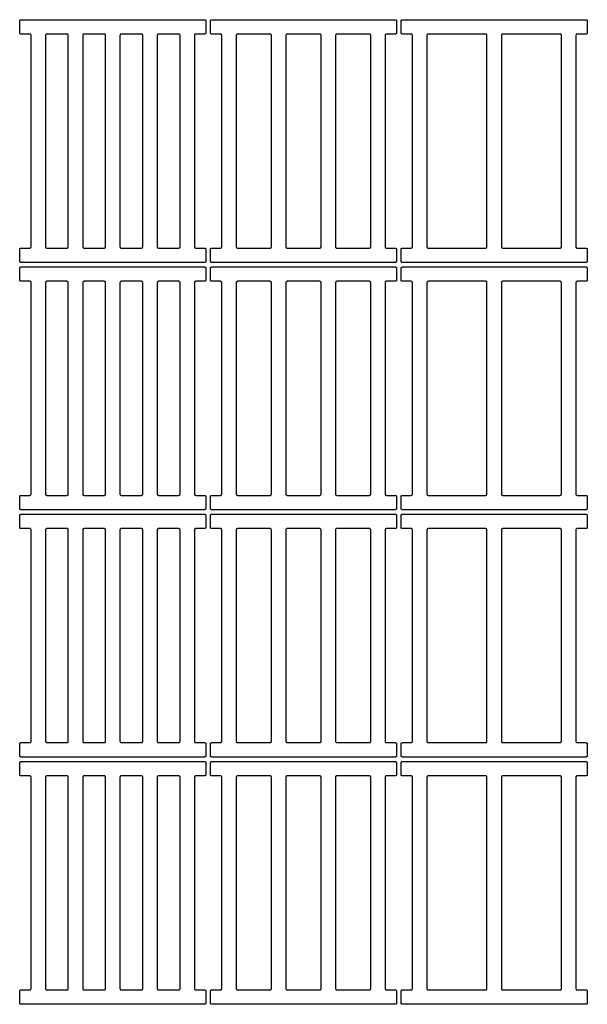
# Model space of a CAD drawing. Header units: millimetres. Extents: x 17850 to 22115, y -10434 to -9311.
# Tile 6 of 10: x 19330 to 19961, y -10406 to -9311. Entities that reach past the tile are written whole.
import ezdxf

# ---------------------------------------------------------------- set-up
doc = ezdxf.new("R2010")
doc.units = ezdxf.units.MM
doc.layers.add('COTES_PLANOLS$Visible$Curves$Default', color=7, linetype='Continuous', true_color=0x000000)

msp = doc.modelspace()

# ---------------------------------------------------------------- linework, layer by layer
at = {"layer": 'COTES_PLANOLS$Visible$Curves$Default'}
for points, weights in [([(19330.2, -9312.5), (19330.2, -9311), (19331.7, -9311)], [1, 0.707106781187, 1]), ([(19535.7, -9311), (19537.2, -9311), (19537.2, -9312.5)], [1, 0.707106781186, 1]), ([(19542.2, -9312.5), (19542.2, -9311), (19543.7, -9311)], [1, 0.707106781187, 1]), ([(19747.7, -9311), (19749.2, -9311), (19749.2, -9312.5)], [1, 0.707106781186, 1]), ([(19754.2, -9312.5), (19754.2, -9311), (19755.7, -9311)], [1, 0.707106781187, 1]), ([(19959.7, -9311), (19961.2, -9311), (19961.2, -9312.5)], [1, 0.707106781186, 1]), ([(19331.7, -9327), (19330.2, -9327), (19330.2, -9325.5)], [1, 0.707106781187, 1]), ([(19342.9, -9328.5), (19342.9, -9327), (19341.4, -9327)], [1, 0.707106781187, 1]), ([(19360.4, -9327), (19358.9, -9327), (19358.9, -9328.5)], [1, 0.707106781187, 1]), ([(19384.3, -9328.5), (19384.3, -9327), (19382.8, -9327)], [1, 0.707106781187, 1]), ([(19401.8, -9327), (19400.3, -9327), (19400.3, -9328.5)], [1, 0.707106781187, 1]), ([(19425.7, -9328.5), (19425.7, -9327), (19424.2, -9327)], [1, 0.707106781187, 1]), ([(19443.2, -9327), (19441.7, -9327), (19441.7, -9328.5)], [1, 0.707106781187, 1]), ([(19467.1, -9328.5), (19467.1, -9327), (19465.6, -9327)], [1, 0.707106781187, 1]), ([(19484.6, -9327), (19483.1, -9327), (19483.1, -9328.5)], [1, 0.707106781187, 1]), ([(19508.5, -9328.5), (19508.5, -9327), (19507, -9327)], [1, 0.707106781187, 1]), ([(19526, -9327), (19524.5, -9327), (19524.5, -9328.5)], [1, 0.707106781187, 1]), ([(19537.2, -9325.5), (19537.2, -9327), (19535.7, -9327)], [1, 0.707106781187, 1]), ([(19543.7, -9327), (19542.2, -9327), (19542.2, -9325.5)], [1, 0.707106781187, 1]), ([(19554.9, -9328.5), (19554.9, -9327), (19553.4, -9327)], [1, 0.707106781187, 1]), ([(19572.4, -9327), (19570.9, -9327), (19570.9, -9328.5)], [1, 0.707106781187, 1]), ([(19610.1, -9328.5), (19610.1, -9327), (19608.6, -9327)], [1, 0.707106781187, 1]), ([(19627.6, -9327), (19626.1, -9327), (19626.1, -9328.5)], [1, 0.707106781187, 1]), ([(19665.3, -9328.5), (19665.3, -9327), (19663.8, -9327)], [1, 0.707106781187, 1]), ([(19682.8, -9327), (19681.3, -9327), (19681.3, -9328.5)], [1, 0.707106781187, 1]), ([(19720.5, -9328.5), (19720.5, -9327), (19719, -9327)], [1, 0.707106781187, 1]), ([(19738, -9327), (19736.5, -9327), (19736.5, -9328.5)], [1, 0.707106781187, 1]), ([(19749.2, -9325.5), (19749.2, -9327), (19747.7, -9327)], [1, 0.707106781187, 1]), ([(19755.7, -9327), (19754.2, -9327), (19754.2, -9325.5)], [1, 0.707106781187, 1]), ([(19766.9, -9328.5), (19766.9, -9327), (19765.4, -9327)], [1, 0.707106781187, 1]), ([(19784.4, -9327), (19782.9, -9327), (19782.9, -9328.5)], [1, 0.707106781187, 1]), ([(19849.7, -9328.5), (19849.7, -9327), (19848.2, -9327)], [1, 0.707106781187, 1]), ([(19867.2, -9327), (19865.7, -9327), (19865.7, -9328.5)], [1, 0.707106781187, 1]), ([(19932.5, -9328.5), (19932.5, -9327), (19931, -9327)], [1, 0.707106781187, 1]), ([(19950, -9327), (19948.5, -9327), (19948.5, -9328.5)], [1, 0.707106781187, 1]), ([(19961.2, -9325.5), (19961.2, -9327), (19959.7, -9327)], [1, 0.707106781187, 1]), ([(19330.2, -9566.5), (19330.2, -9565), (19331.7, -9565)], [1, 0.707106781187, 1]), ([(19341.4, -9565), (19342.9, -9565), (19342.9, -9563.5)], [1, 0.707106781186, 1]), ([(19358.9, -9563.5), (19358.9, -9565), (19360.4, -9565)], [1, 0.707106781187, 1]), ([(19382.8, -9565), (19384.3, -9565), (19384.3, -9563.5)], [1, 0.707106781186, 1]), ([(19400.3, -9563.5), (19400.3, -9565), (19401.8, -9565)], [1, 0.707106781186, 1]), ([(19424.2, -9565), (19425.7, -9565), (19425.7, -9563.5)], [1, 0.707106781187, 1]), ([(19441.7, -9563.5), (19441.7, -9565), (19443.2, -9565)], [1, 0.707106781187, 1]), ([(19465.6, -9565), (19467.1, -9565), (19467.1, -9563.5)], [1, 0.707106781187, 1]), ([(19483.1, -9563.5), (19483.1, -9565), (19484.6, -9565)], [1, 0.707106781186, 1]), ([(19507, -9565), (19508.5, -9565), (19508.5, -9563.5)], [1, 0.707106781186, 1]), ([(19524.5, -9563.5), (19524.5, -9565), (19526, -9565)], [1, 0.707106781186, 1]), ([(19535.7, -9565), (19537.2, -9565), (19537.2, -9566.5)], [1, 0.707106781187, 1]), ([(19542.2, -9566.5), (19542.2, -9565), (19543.7, -9565)], [1, 0.707106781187, 1]), ([(19553.4, -9565), (19554.9, -9565), (19554.9, -9563.5)], [1, 0.707106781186, 1]), ([(19570.9, -9563.5), (19570.9, -9565), (19572.4, -9565)], [1, 0.707106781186, 1]), ([(19608.6, -9565), (19610.1, -9565), (19610.1, -9563.5)], [1, 0.707106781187, 1]), ([(19626.1, -9563.5), (19626.1, -9565), (19627.6, -9565)], [1, 0.707106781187, 1]), ([(19663.8, -9565), (19665.3, -9565), (19665.3, -9563.5)], [1, 0.707106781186, 1]), ([(19681.3, -9563.5), (19681.3, -9565), (19682.8, -9565)], [1, 0.707106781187, 1]), ([(19719, -9565), (19720.5, -9565), (19720.5, -9563.5)], [1, 0.707106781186, 1]), ([(19736.5, -9563.5), (19736.5, -9565), (19738, -9565)], [1, 0.707106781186, 1]), ([(19747.7, -9565), (19749.2, -9565), (19749.2, -9566.5)], [1, 0.707106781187, 1]), ([(19754.2, -9566.5), (19754.2, -9565), (19755.7, -9565)], [1, 0.707106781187, 1]), ([(19765.4, -9565), (19766.9, -9565), (19766.9, -9563.5)], [1, 0.707106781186, 1]), ([(19782.9, -9563.5), (19782.9, -9565), (19784.4, -9565)], [1, 0.707106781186, 1]), ([(19848.2, -9565), (19849.7, -9565), (19849.7, -9563.5)], [1, 0.707106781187, 1]), ([(19865.7, -9563.5), (19865.7, -9565), (19867.2, -9565)], [1, 0.707106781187, 1]), ([(19931, -9565), (19932.5, -9565), (19932.5, -9563.5)], [1, 0.707106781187, 1]), ([(19948.5, -9563.5), (19948.5, -9565), (19950, -9565)], [1, 0.707106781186, 1]), ([(19959.7, -9565), (19961.2, -9565), (19961.2, -9566.5)], [1, 0.707106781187, 1]), ([(19331.7, -9581), (19330.2, -9581), (19330.2, -9579.5)], [1, 0.707106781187, 1]), ([(19537.2, -9579.5), (19537.2, -9581), (19535.7, -9581)], [1, 0.707106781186, 1]), ([(19543.7, -9581), (19542.2, -9581), (19542.2, -9579.5)], [1, 0.707106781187, 1]), ([(19749.2, -9579.5), (19749.2, -9581), (19747.7, -9581)], [1, 0.707106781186, 1]), ([(19755.7, -9581), (19754.2, -9581), (19754.2, -9579.5)], [1, 0.707106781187, 1]), ([(19961.2, -9579.5), (19961.2, -9581), (19959.7, -9581)], [1, 0.707106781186, 1]), ([(19330.2, -9587.5), (19330.2, -9586), (19331.7, -9586)], [1, 0.707106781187, 1]), ([(19535.7, -9586), (19537.2, -9586), (19537.2, -9587.5)], [1, 0.707106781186, 1]), ([(19542.2, -9587.5), (19542.2, -9586), (19543.7, -9586)], [1, 0.707106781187, 1]), ([(19747.7, -9586), (19749.2, -9586), (19749.2, -9587.5)], [1, 0.707106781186, 1]), ([(19754.2, -9587.5), (19754.2, -9586), (19755.7, -9586)], [1, 0.707106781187, 1]), ([(19959.7, -9586), (19961.2, -9586), (19961.2, -9587.5)], [1, 0.707106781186, 1]), ([(19331.7, -9602), (19330.2, -9602), (19330.2, -9600.5)], [1, 0.707106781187, 1]), ([(19342.9, -9603.5), (19342.9, -9602), (19341.4, -9602)], [1, 0.707106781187, 1]), ([(19360.4, -9602), (19358.9, -9602), (19358.9, -9603.5)], [1, 0.707106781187, 1]), ([(19384.3, -9603.5), (19384.3, -9602), (19382.8, -9602)], [1, 0.707106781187, 1]), ([(19401.8, -9602), (19400.3, -9602), (19400.3, -9603.5)], [1, 0.707106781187, 1]), ([(19425.7, -9603.5), (19425.7, -9602), (19424.2, -9602)], [1, 0.707106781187, 1]), ([(19443.2, -9602), (19441.7, -9602), (19441.7, -9603.5)], [1, 0.707106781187, 1]), ([(19467.1, -9603.5), (19467.1, -9602), (19465.6, -9602)], [1, 0.707106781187, 1]), ([(19484.6, -9602), (19483.1, -9602), (19483.1, -9603.5)], [1, 0.707106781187, 1]), ([(19508.5, -9603.5), (19508.5, -9602), (19507, -9602)], [1, 0.707106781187, 1]), ([(19526, -9602), (19524.5, -9602), (19524.5, -9603.5)], [1, 0.707106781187, 1]), ([(19537.2, -9600.5), (19537.2, -9602), (19535.7, -9602)], [1, 0.707106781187, 1]), ([(19543.7, -9602), (19542.2, -9602), (19542.2, -9600.5)], [1, 0.707106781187, 1]), ([(19554.9, -9603.5), (19554.9, -9602), (19553.4, -9602)], [1, 0.707106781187, 1]), ([(19572.4, -9602), (19570.9, -9602), (19570.9, -9603.5)], [1, 0.707106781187, 1]), ([(19610.1, -9603.5), (19610.1, -9602), (19608.6, -9602)], [1, 0.707106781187, 1]), ([(19627.6, -9602), (19626.1, -9602), (19626.1, -9603.5)], [1, 0.707106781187, 1]), ([(19665.3, -9603.5), (19665.3, -9602), (19663.8, -9602)], [1, 0.707106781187, 1]), ([(19682.8, -9602), (19681.3, -9602), (19681.3, -9603.5)], [1, 0.707106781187, 1]), ([(19720.5, -9603.5), (19720.5, -9602), (19719, -9602)], [1, 0.707106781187, 1]), ([(19738, -9602), (19736.5, -9602), (19736.5, -9603.5)], [1, 0.707106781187, 1]), ([(19749.2, -9600.5), (19749.2, -9602), (19747.7, -9602)], [1, 0.707106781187, 1]), ([(19755.7, -9602), (19754.2, -9602), (19754.2, -9600.5)], [1, 0.707106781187, 1]), ([(19766.9, -9603.5), (19766.9, -9602), (19765.4, -9602)], [1, 0.707106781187, 1]), ([(19784.4, -9602), (19782.9, -9602), (19782.9, -9603.5)], [1, 0.707106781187, 1]), ([(19849.7, -9603.5), (19849.7, -9602), (19848.2, -9602)], [1, 0.707106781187, 1]), ([(19867.2, -9602), (19865.7, -9602), (19865.7, -9603.5)], [1, 0.707106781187, 1]), ([(19932.5, -9603.5), (19932.5, -9602), (19931, -9602)], [1, 0.707106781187, 1]), ([(19950, -9602), (19948.5, -9602), (19948.5, -9603.5)], [1, 0.707106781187, 1]), ([(19961.2, -9600.5), (19961.2, -9602), (19959.7, -9602)], [1, 0.707106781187, 1]), ([(19330.2, -9841.5), (19330.2, -9840), (19331.7, -9840)], [1, 0.707106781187, 1]), ([(19341.4, -9840), (19342.9, -9840), (19342.9, -9838.5)], [1, 0.707106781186, 1]), ([(19358.9, -9838.5), (19358.9, -9840), (19360.4, -9840)], [1, 0.707106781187, 1]), ([(19382.8, -9840), (19384.3, -9840), (19384.3, -9838.5)], [1, 0.707106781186, 1]), ([(19400.3, -9838.5), (19400.3, -9840), (19401.8, -9840)], [1, 0.707106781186, 1]), ([(19424.2, -9840), (19425.7, -9840), (19425.7, -9838.5)], [1, 0.707106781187, 1]), ([(19441.7, -9838.5), (19441.7, -9840), (19443.2, -9840)], [1, 0.707106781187, 1]), ([(19465.6, -9840), (19467.1, -9840), (19467.1, -9838.5)], [1, 0.707106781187, 1]), ([(19483.1, -9838.5), (19483.1, -9840), (19484.6, -9840)], [1, 0.707106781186, 1]), ([(19507, -9840), (19508.5, -9840), (19508.5, -9838.5)], [1, 0.707106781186, 1]), ([(19524.5, -9838.5), (19524.5, -9840), (19526, -9840)], [1, 0.707106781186, 1]), ([(19535.7, -9840), (19537.2, -9840), (19537.2, -9841.5)], [1, 0.707106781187, 1]), ([(19542.2, -9841.5), (19542.2, -9840), (19543.7, -9840)], [1, 0.707106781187, 1]), ([(19553.4, -9840), (19554.9, -9840), (19554.9, -9838.5)], [1, 0.707106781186, 1]), ([(19570.9, -9838.5), (19570.9, -9840), (19572.4, -9840)], [1, 0.707106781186, 1]), ([(19608.6, -9840), (19610.1, -9840), (19610.1, -9838.5)], [1, 0.707106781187, 1]), ([(19626.1, -9838.5), (19626.1, -9840), (19627.6, -9840)], [1, 0.707106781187, 1]), ([(19663.8, -9840), (19665.3, -9840), (19665.3, -9838.5)], [1, 0.707106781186, 1]), ([(19681.3, -9838.5), (19681.3, -9840), (19682.8, -9840)], [1, 0.707106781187, 1]), ([(19719, -9840), (19720.5, -9840), (19720.5, -9838.5)], [1, 0.707106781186, 1]), ([(19736.5, -9838.5), (19736.5, -9840), (19738, -9840)], [1, 0.707106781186, 1]), ([(19747.7, -9840), (19749.2, -9840), (19749.2, -9841.5)], [1, 0.707106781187, 1]), ([(19754.2, -9841.5), (19754.2, -9840), (19755.7, -9840)], [1, 0.707106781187, 1]), ([(19765.4, -9840), (19766.9, -9840), (19766.9, -9838.5)], [1, 0.707106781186, 1]), ([(19782.9, -9838.5), (19782.9, -9840), (19784.4, -9840)], [1, 0.707106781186, 1]), ([(19848.2, -9840), (19849.7, -9840), (19849.7, -9838.5)], [1, 0.707106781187, 1]), ([(19865.7, -9838.5), (19865.7, -9840), (19867.2, -9840)], [1, 0.707106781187, 1]), ([(19931, -9840), (19932.5, -9840), (19932.5, -9838.5)], [1, 0.707106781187, 1]), ([(19948.5, -9838.5), (19948.5, -9840), (19950, -9840)], [1, 0.707106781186, 1]), ([(19959.7, -9840), (19961.2, -9840), (19961.2, -9841.5)], [1, 0.707106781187, 1]), ([(19331.7, -9856), (19330.2, -9856), (19330.2, -9854.5)], [1, 0.707106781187, 1]), ([(19537.2, -9854.5), (19537.2, -9856), (19535.7, -9856)], [1, 0.707106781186, 1]), ([(19543.7, -9856), (19542.2, -9856), (19542.2, -9854.5)], [1, 0.707106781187, 1]), ([(19749.2, -9854.5), (19749.2, -9856), (19747.7, -9856)], [1, 0.707106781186, 1]), ([(19755.7, -9856), (19754.2, -9856), (19754.2, -9854.5)], [1, 0.707106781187, 1]), ([(19961.2, -9854.5), (19961.2, -9856), (19959.7, -9856)], [1, 0.707106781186, 1]), ([(19330.2, -9862.5), (19330.2, -9861), (19331.7, -9861)], [1, 0.707106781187, 1]), ([(19535.7, -9861), (19537.2, -9861), (19537.2, -9862.5)], [1, 0.707106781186, 1]), ([(19542.2, -9862.5), (19542.2, -9861), (19543.7, -9861)], [1, 0.707106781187, 1]), ([(19747.7, -9861), (19749.2, -9861), (19749.2, -9862.5)], [1, 0.707106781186, 1]), ([(19754.2, -9862.5), (19754.2, -9861), (19755.7, -9861)], [1, 0.707106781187, 1]), ([(19959.7, -9861), (19961.2, -9861), (19961.2, -9862.5)], [1, 0.707106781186, 1]), ([(19331.7, -9877), (19330.2, -9877), (19330.2, -9875.5)], [1, 0.707106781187, 1]), ([(19537.2, -9875.5), (19537.2, -9877), (19535.7, -9877)], [1, 0.707106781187, 1]), ([(19543.7, -9877), (19542.2, -9877), (19542.2, -9875.5)], [1, 0.707106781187, 1]), ([(19749.2, -9875.5), (19749.2, -9877), (19747.7, -9877)], [1, 0.707106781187, 1]), ([(19755.7, -9877), (19754.2, -9877), (19754.2, -9875.5)], [1, 0.707106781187, 1]), ([(19961.2, -9875.5), (19961.2, -9877), (19959.7, -9877)], [1, 0.707106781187, 1]), ([(19342.9, -9878.5), (19342.9, -9877), (19341.4, -9877)], [1, 0.707106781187, 1]), ([(19360.4, -9877), (19358.9, -9877), (19358.9, -9878.5)], [1, 0.707106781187, 1]), ([(19384.3, -9878.5), (19384.3, -9877), (19382.8, -9877)], [1, 0.707106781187, 1]), ([(19401.8, -9877), (19400.3, -9877), (19400.3, -9878.5)], [1, 0.707106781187, 1]), ([(19425.7, -9878.5), (19425.7, -9877), (19424.2, -9877)], [1, 0.707106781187, 1]), ([(19443.2, -9877), (19441.7, -9877), (19441.7, -9878.5)], [1, 0.707106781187, 1]), ([(19467.1, -9878.5), (19467.1, -9877), (19465.6, -9877)], [1, 0.707106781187, 1]), ([(19484.6, -9877), (19483.1, -9877), (19483.1, -9878.5)], [1, 0.707106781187, 1]), ([(19508.5, -9878.5), (19508.5, -9877), (19507, -9877)], [1, 0.707106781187, 1]), ([(19526, -9877), (19524.5, -9877), (19524.5, -9878.5)], [1, 0.707106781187, 1]), ([(19554.9, -9878.5), (19554.9, -9877), (19553.4, -9877)], [1, 0.707106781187, 1]), ([(19572.4, -9877), (19570.9, -9877), (19570.9, -9878.5)], [1, 0.707106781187, 1]), ([(19610.1, -9878.5), (19610.1, -9877), (19608.6, -9877)], [1, 0.707106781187, 1]), ([(19627.6, -9877), (19626.1, -9877), (19626.1, -9878.5)], [1, 0.707106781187, 1]), ([(19665.3, -9878.5), (19665.3, -9877), (19663.8, -9877)], [1, 0.707106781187, 1]), ([(19682.8, -9877), (19681.3, -9877), (19681.3, -9878.5)], [1, 0.707106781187, 1]), ([(19720.5, -9878.5), (19720.5, -9877), (19719, -9877)], [1, 0.707106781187, 1]), ([(19738, -9877), (19736.5, -9877), (19736.5, -9878.5)], [1, 0.707106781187, 1]), ([(19766.9, -9878.5), (19766.9, -9877), (19765.4, -9877)], [1, 0.707106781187, 1]), ([(19784.4, -9877), (19782.9, -9877), (19782.9, -9878.5)], [1, 0.707106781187, 1]), ([(19849.7, -9878.5), (19849.7, -9877), (19848.2, -9877)], [1, 0.707106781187, 1]), ([(19867.2, -9877), (19865.7, -9877), (19865.7, -9878.5)], [1, 0.707106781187, 1]), ([(19932.5, -9878.5), (19932.5, -9877), (19931, -9877)], [1, 0.707106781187, 1]), ([(19950, -9877), (19948.5, -9877), (19948.5, -9878.5)], [1, 0.707106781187, 1]), ([(19330.2, -10116.5), (19330.2, -10115), (19331.7, -10115)], [1, 0.707106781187, 1]), ([(19341.4, -10115), (19342.9, -10115), (19342.9, -10113.5)], [1, 0.707106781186, 1]), ([(19358.9, -10113.5), (19358.9, -10115), (19360.4, -10115)], [1, 0.707106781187, 1]), ([(19382.8, -10115), (19384.3, -10115), (19384.3, -10113.5)], [1, 0.707106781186, 1]), ([(19400.3, -10113.5), (19400.3, -10115), (19401.8, -10115)], [1, 0.707106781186, 1]), ([(19424.2, -10115), (19425.7, -10115), (19425.7, -10113.5)], [1, 0.707106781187, 1]), ([(19441.7, -10113.5), (19441.7, -10115), (19443.2, -10115)], [1, 0.707106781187, 1]), ([(19465.6, -10115), (19467.1, -10115), (19467.1, -10113.5)], [1, 0.707106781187, 1]), ([(19483.1, -10113.5), (19483.1, -10115), (19484.6, -10115)], [1, 0.707106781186, 1]), ([(19507, -10115), (19508.5, -10115), (19508.5, -10113.5)], [1, 0.707106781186, 1]), ([(19524.5, -10113.5), (19524.5, -10115), (19526, -10115)], [1, 0.707106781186, 1]), ([(19535.7, -10115), (19537.2, -10115), (19537.2, -10116.5)], [1, 0.707106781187, 1]), ([(19542.2, -10116.5), (19542.2, -10115), (19543.7, -10115)], [1, 0.707106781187, 1]), ([(19553.4, -10115), (19554.9, -10115), (19554.9, -10113.5)], [1, 0.707106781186, 1]), ([(19570.9, -10113.5), (19570.9, -10115), (19572.4, -10115)], [1, 0.707106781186, 1]), ([(19608.6, -10115), (19610.1, -10115), (19610.1, -10113.5)], [1, 0.707106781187, 1]), ([(19626.1, -10113.5), (19626.1, -10115), (19627.6, -10115)], [1, 0.707106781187, 1]), ([(19663.8, -10115), (19665.3, -10115), (19665.3, -10113.5)], [1, 0.707106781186, 1]), ([(19681.3, -10113.5), (19681.3, -10115), (19682.8, -10115)], [1, 0.707106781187, 1]), ([(19719, -10115), (19720.5, -10115), (19720.5, -10113.5)], [1, 0.707106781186, 1]), ([(19736.5, -10113.5), (19736.5, -10115), (19738, -10115)], [1, 0.707106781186, 1]), ([(19747.7, -10115), (19749.2, -10115), (19749.2, -10116.5)], [1, 0.707106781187, 1]), ([(19754.2, -10116.5), (19754.2, -10115), (19755.7, -10115)], [1, 0.707106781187, 1]), ([(19765.4, -10115), (19766.9, -10115), (19766.9, -10113.5)], [1, 0.707106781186, 1]), ([(19782.9, -10113.5), (19782.9, -10115), (19784.4, -10115)], [1, 0.707106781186, 1]), ([(19848.2, -10115), (19849.7, -10115), (19849.7, -10113.5)], [1, 0.707106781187, 1]), ([(19865.7, -10113.5), (19865.7, -10115), (19867.2, -10115)], [1, 0.707106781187, 1]), ([(19931, -10115), (19932.5, -10115), (19932.5, -10113.5)], [1, 0.707106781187, 1]), ([(19948.5, -10113.5), (19948.5, -10115), (19950, -10115)], [1, 0.707106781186, 1]), ([(19959.7, -10115), (19961.2, -10115), (19961.2, -10116.5)], [1, 0.707106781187, 1]), ([(19331.7, -10131), (19330.2, -10131), (19330.2, -10129.5)], [1, 0.707106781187, 1]), ([(19330.2, -10137.5), (19330.2, -10136), (19331.7, -10136)], [1, 0.707106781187, 1]), ([(19537.2, -10129.5), (19537.2, -10131), (19535.7, -10131)], [1, 0.707106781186, 1]), ([(19535.7, -10136), (19537.2, -10136), (19537.2, -10137.5)], [1, 0.707106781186, 1]), ([(19543.7, -10131), (19542.2, -10131), (19542.2, -10129.5)], [1, 0.707106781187, 1]), ([(19542.2, -10137.5), (19542.2, -10136), (19543.7, -10136)], [1, 0.707106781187, 1]), ([(19749.2, -10129.5), (19749.2, -10131), (19747.7, -10131)], [1, 0.707106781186, 1]), ([(19747.7, -10136), (19749.2, -10136), (19749.2, -10137.5)], [1, 0.707106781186, 1]), ([(19755.7, -10131), (19754.2, -10131), (19754.2, -10129.5)], [1, 0.707106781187, 1]), ([(19754.2, -10137.5), (19754.2, -10136), (19755.7, -10136)], [1, 0.707106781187, 1]), ([(19961.2, -10129.5), (19961.2, -10131), (19959.7, -10131)], [1, 0.707106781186, 1]), ([(19959.7, -10136), (19961.2, -10136), (19961.2, -10137.5)], [1, 0.707106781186, 1]), ([(19331.7, -10152), (19330.2, -10152), (19330.2, -10150.5)], [1, 0.707106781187, 1]), ([(19537.2, -10150.5), (19537.2, -10152), (19535.7, -10152)], [1, 0.707106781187, 1]), ([(19543.7, -10152), (19542.2, -10152), (19542.2, -10150.5)], [1, 0.707106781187, 1]), ([(19749.2, -10150.5), (19749.2, -10152), (19747.7, -10152)], [1, 0.707106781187, 1]), ([(19755.7, -10152), (19754.2, -10152), (19754.2, -10150.5)], [1, 0.707106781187, 1]), ([(19961.2, -10150.5), (19961.2, -10152), (19959.7, -10152)], [1, 0.707106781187, 1]), ([(19342.9, -10153.5), (19342.9, -10152), (19341.4, -10152)], [1, 0.707106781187, 1]), ([(19360.4, -10152), (19358.9, -10152), (19358.9, -10153.5)], [1, 0.707106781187, 1]), ([(19384.3, -10153.5), (19384.3, -10152), (19382.8, -10152)], [1, 0.707106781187, 1]), ([(19401.8, -10152), (19400.3, -10152), (19400.3, -10153.5)], [1, 0.707106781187, 1]), ([(19425.7, -10153.5), (19425.7, -10152), (19424.2, -10152)], [1, 0.707106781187, 1]), ([(19443.2, -10152), (19441.7, -10152), (19441.7, -10153.5)], [1, 0.707106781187, 1]), ([(19467.1, -10153.5), (19467.1, -10152), (19465.6, -10152)], [1, 0.707106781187, 1]), ([(19484.6, -10152), (19483.1, -10152), (19483.1, -10153.5)], [1, 0.707106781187, 1]), ([(19508.5, -10153.5), (19508.5, -10152), (19507, -10152)], [1, 0.707106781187, 1]), ([(19526, -10152), (19524.5, -10152), (19524.5, -10153.5)], [1, 0.707106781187, 1]), ([(19554.9, -10153.5), (19554.9, -10152), (19553.4, -10152)], [1, 0.707106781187, 1]), ([(19572.4, -10152), (19570.9, -10152), (19570.9, -10153.5)], [1, 0.707106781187, 1]), ([(19610.1, -10153.5), (19610.1, -10152), (19608.6, -10152)], [1, 0.707106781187, 1]), ([(19627.6, -10152), (19626.1, -10152), (19626.1, -10153.5)], [1, 0.707106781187, 1]), ([(19665.3, -10153.5), (19665.3, -10152), (19663.8, -10152)], [1, 0.707106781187, 1]), ([(19682.8, -10152), (19681.3, -10152), (19681.3, -10153.5)], [1, 0.707106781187, 1]), ([(19720.5, -10153.5), (19720.5, -10152), (19719, -10152)], [1, 0.707106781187, 1]), ([(19738, -10152), (19736.5, -10152), (19736.5, -10153.5)], [1, 0.707106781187, 1]), ([(19766.9, -10153.5), (19766.9, -10152), (19765.4, -10152)], [1, 0.707106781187, 1]), ([(19784.4, -10152), (19782.9, -10152), (19782.9, -10153.5)], [1, 0.707106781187, 1]), ([(19849.7, -10153.5), (19849.7, -10152), (19848.2, -10152)], [1, 0.707106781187, 1]), ([(19867.2, -10152), (19865.7, -10152), (19865.7, -10153.5)], [1, 0.707106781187, 1]), ([(19932.5, -10153.5), (19932.5, -10152), (19931, -10152)], [1, 0.707106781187, 1]), ([(19950, -10152), (19948.5, -10152), (19948.5, -10153.5)], [1, 0.707106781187, 1]), ([(19330.2, -10391.5), (19330.2, -10390), (19331.7, -10390)], [1, 0.707106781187, 1]), ([(19341.4, -10390), (19342.9, -10390), (19342.9, -10388.5)], [1, 0.707106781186, 1]), ([(19358.9, -10388.5), (19358.9, -10390), (19360.4, -10390)], [1, 0.707106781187, 1]), ([(19382.8, -10390), (19384.3, -10390), (19384.3, -10388.5)], [1, 0.707106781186, 1]), ([(19400.3, -10388.5), (19400.3, -10390), (19401.8, -10390)], [1, 0.707106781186, 1]), ([(19424.2, -10390), (19425.7, -10390), (19425.7, -10388.5)], [1, 0.707106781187, 1]), ([(19441.7, -10388.5), (19441.7, -10390), (19443.2, -10390)], [1, 0.707106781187, 1]), ([(19465.6, -10390), (19467.1, -10390), (19467.1, -10388.5)], [1, 0.707106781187, 1]), ([(19483.1, -10388.5), (19483.1, -10390), (19484.6, -10390)], [1, 0.707106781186, 1]), ([(19507, -10390), (19508.5, -10390), (19508.5, -10388.5)], [1, 0.707106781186, 1]), ([(19524.5, -10388.5), (19524.5, -10390), (19526, -10390)], [1, 0.707106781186, 1]), ([(19535.7, -10390), (19537.2, -10390), (19537.2, -10391.5)], [1, 0.707106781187, 1]), ([(19542.2, -10391.5), (19542.2, -10390), (19543.7, -10390)], [1, 0.707106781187, 1]), ([(19553.4, -10390), (19554.9, -10390), (19554.9, -10388.5)], [1, 0.707106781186, 1]), ([(19570.9, -10388.5), (19570.9, -10390), (19572.4, -10390)], [1, 0.707106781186, 1]), ([(19608.6, -10390), (19610.1, -10390), (19610.1, -10388.5)], [1, 0.707106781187, 1]), ([(19626.1, -10388.5), (19626.1, -10390), (19627.6, -10390)], [1, 0.707106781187, 1]), ([(19663.8, -10390), (19665.3, -10390), (19665.3, -10388.5)], [1, 0.707106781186, 1]), ([(19681.3, -10388.5), (19681.3, -10390), (19682.8, -10390)], [1, 0.707106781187, 1]), ([(19719, -10390), (19720.5, -10390), (19720.5, -10388.5)], [1, 0.707106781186, 1]), ([(19736.5, -10388.5), (19736.5, -10390), (19738, -10390)], [1, 0.707106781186, 1]), ([(19747.7, -10390), (19749.2, -10390), (19749.2, -10391.5)], [1, 0.707106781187, 1]), ([(19754.2, -10391.5), (19754.2, -10390), (19755.7, -10390)], [1, 0.707106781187, 1]), ([(19765.4, -10390), (19766.9, -10390), (19766.9, -10388.5)], [1, 0.707106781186, 1]), ([(19782.9, -10388.5), (19782.9, -10390), (19784.4, -10390)], [1, 0.707106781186, 1]), ([(19848.2, -10390), (19849.7, -10390), (19849.7, -10388.5)], [1, 0.707106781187, 1]), ([(19865.7, -10388.5), (19865.7, -10390), (19867.2, -10390)], [1, 0.707106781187, 1]), ([(19931, -10390), (19932.5, -10390), (19932.5, -10388.5)], [1, 0.707106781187, 1]), ([(19948.5, -10388.5), (19948.5, -10390), (19950, -10390)], [1, 0.707106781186, 1]), ([(19959.7, -10390), (19961.2, -10390), (19961.2, -10391.5)], [1, 0.707106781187, 1]), ([(19331.7, -10406), (19330.2, -10406), (19330.2, -10404.5)], [1, 0.707106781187, 1]), ([(19537.2, -10404.5), (19537.2, -10406), (19535.7, -10406)], [1, 0.707106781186, 1]), ([(19543.7, -10406), (19542.2, -10406), (19542.2, -10404.5)], [1, 0.707106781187, 1]), ([(19749.2, -10404.5), (19749.2, -10406), (19747.7, -10406)], [1, 0.707106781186, 1]), ([(19755.7, -10406), (19754.2, -10406), (19754.2, -10404.5)], [1, 0.707106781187, 1]), ([(19961.2, -10404.5), (19961.2, -10406), (19959.7, -10406)], [1, 0.707106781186, 1])]:
    msp.add_rational_spline(points, weights, degree=2, dxfattribs=at)
for points in [[(19330.2, -9325.5), (19330.2, -9319), (19330.2, -9312.5)], [(19331.7, -9311), (19433.7, -9311), (19535.7, -9311)], [(19537.2, -9312.5), (19537.2, -9319), (19537.2, -9325.5)], [(19542.2, -9325.5), (19542.2, -9319), (19542.2, -9312.5)], [(19543.7, -9311), (19645.7, -9311), (19747.7, -9311)], [(19749.2, -9312.5), (19749.2, -9319), (19749.2, -9325.5)], [(19754.2, -9325.5), (19754.2, -9319), (19754.2, -9312.5)], [(19755.7, -9311), (19857.7, -9311), (19959.7, -9311)], [(19961.2, -9312.5), (19961.2, -9319), (19961.2, -9325.5)], [(19341.4, -9327), (19336.6, -9327), (19331.7, -9327)], [(19342.9, -9563.5), (19342.9, -9446), (19342.9, -9328.5)], [(19358.9, -9328.5), (19358.9, -9446), (19358.9, -9563.5)], [(19382.8, -9327), (19371.6, -9327), (19360.4, -9327)], [(19384.3, -9563.5), (19384.3, -9446), (19384.3, -9328.5)], [(19400.3, -9328.5), (19400.3, -9446), (19400.3, -9563.5)], [(19424.2, -9327), (19413, -9327), (19401.8, -9327)], [(19425.7, -9563.5), (19425.7, -9446), (19425.7, -9328.5)], [(19441.7, -9328.5), (19441.7, -9446), (19441.7, -9563.5)], [(19465.6, -9327), (19454.4, -9327), (19443.2, -9327)], [(19467.1, -9563.5), (19467.1, -9446), (19467.1, -9328.5)], [(19483.1, -9328.5), (19483.1, -9446), (19483.1, -9563.5)], [(19507, -9327), (19495.8, -9327), (19484.6, -9327)], [(19508.5, -9563.5), (19508.5, -9446), (19508.5, -9328.5)], [(19524.5, -9328.5), (19524.5, -9446), (19524.5, -9563.5)], [(19535.7, -9327), (19530.9, -9327), (19526, -9327)], [(19553.4, -9327), (19548.6, -9327), (19543.7, -9327)], [(19554.9, -9563.5), (19554.9, -9446), (19554.9, -9328.5)], [(19570.9, -9328.5), (19570.9, -9446), (19570.9, -9563.5)], [(19608.6, -9327), (19590.5, -9327), (19572.4, -9327)], [(19610.1, -9563.5), (19610.1, -9446), (19610.1, -9328.5)], [(19626.1, -9328.5), (19626.1, -9446), (19626.1, -9563.5)], [(19663.8, -9327), (19645.7, -9327), (19627.6, -9327)], [(19665.3, -9563.5), (19665.3, -9446), (19665.3, -9328.5)], [(19681.3, -9328.5), (19681.3, -9446), (19681.3, -9563.5)], [(19719, -9327), (19700.9, -9327), (19682.8, -9327)], [(19720.5, -9563.5), (19720.5, -9446), (19720.5, -9328.5)], [(19736.5, -9328.5), (19736.5, -9446), (19736.5, -9563.5)], [(19747.7, -9327), (19742.9, -9327), (19738, -9327)], [(19765.4, -9327), (19760.6, -9327), (19755.7, -9327)], [(19766.9, -9563.5), (19766.9, -9446), (19766.9, -9328.5)], [(19782.9, -9328.5), (19782.9, -9446), (19782.9, -9563.5)], [(19849.7, -9563.5), (19849.7, -9446), (19849.7, -9328.5)], [(19865.7, -9328.5), (19865.7, -9446), (19865.7, -9563.5)], [(19932.5, -9563.5), (19932.5, -9446), (19932.5, -9328.5)], [(19948.5, -9328.5), (19948.5, -9446), (19948.5, -9563.5)], [(19959.7, -9327), (19954.9, -9327), (19950, -9327)], [(19330.2, -9579.5), (19330.2, -9573), (19330.2, -9566.5)], [(19331.7, -9565), (19336.6, -9565), (19341.4, -9565)], [(19360.4, -9565), (19371.6, -9565), (19382.8, -9565)], [(19401.8, -9565), (19413, -9565), (19424.2, -9565)], [(19443.2, -9565), (19454.4, -9565), (19465.6, -9565)], [(19484.6, -9565), (19495.8, -9565), (19507, -9565)], [(19526, -9565), (19530.9, -9565), (19535.7, -9565)], [(19537.2, -9566.5), (19537.2, -9573), (19537.2, -9579.5)], [(19542.2, -9579.5), (19542.2, -9573), (19542.2, -9566.5)], [(19543.7, -9565), (19548.6, -9565), (19553.4, -9565)], [(19572.4, -9565), (19590.5, -9565), (19608.6, -9565)], [(19627.6, -9565), (19645.7, -9565), (19663.8, -9565)], [(19682.8, -9565), (19700.9, -9565), (19719, -9565)], [(19738, -9565), (19742.9, -9565), (19747.7, -9565)], [(19749.2, -9566.5), (19749.2, -9573), (19749.2, -9579.5)], [(19754.2, -9579.5), (19754.2, -9573), (19754.2, -9566.5)], [(19755.7, -9565), (19760.6, -9565), (19765.4, -9565)], [(19950, -9565), (19954.9, -9565), (19959.7, -9565)], [(19961.2, -9566.5), (19961.2, -9573), (19961.2, -9579.5)], [(19535.7, -9581), (19433.7, -9581), (19331.7, -9581)], [(19747.7, -9581), (19645.7, -9581), (19543.7, -9581)], [(19959.7, -9581), (19857.7, -9581), (19755.7, -9581)], [(19330.2, -9600.5), (19330.2, -9594), (19330.2, -9587.5)], [(19331.7, -9586), (19433.7, -9586), (19535.7, -9586)], [(19537.2, -9587.5), (19537.2, -9594), (19537.2, -9600.5)], [(19542.2, -9600.5), (19542.2, -9594), (19542.2, -9587.5)], [(19543.7, -9586), (19645.7, -9586), (19747.7, -9586)], [(19749.2, -9587.5), (19749.2, -9594), (19749.2, -9600.5)], [(19754.2, -9600.5), (19754.2, -9594), (19754.2, -9587.5)], [(19755.7, -9586), (19857.7, -9586), (19959.7, -9586)], [(19961.2, -9587.5), (19961.2, -9594), (19961.2, -9600.5)], [(19341.4, -9602), (19336.6, -9602), (19331.7, -9602)], [(19382.8, -9602), (19371.6, -9602), (19360.4, -9602)], [(19424.2, -9602), (19413, -9602), (19401.8, -9602)], [(19465.6, -9602), (19454.4, -9602), (19443.2, -9602)], [(19507, -9602), (19495.8, -9602), (19484.6, -9602)], [(19535.7, -9602), (19530.9, -9602), (19526, -9602)], [(19553.4, -9602), (19548.6, -9602), (19543.7, -9602)], [(19608.6, -9602), (19590.5, -9602), (19572.4, -9602)], [(19663.8, -9602), (19645.7, -9602), (19627.6, -9602)], [(19719, -9602), (19700.9, -9602), (19682.8, -9602)], [(19747.7, -9602), (19742.9, -9602), (19738, -9602)], [(19765.4, -9602), (19760.6, -9602), (19755.7, -9602)], [(19959.7, -9602), (19954.9, -9602), (19950, -9602)], [(19342.9, -9838.5), (19342.9, -9721), (19342.9, -9603.5)], [(19358.9, -9603.5), (19358.9, -9721), (19358.9, -9838.5)], [(19384.3, -9838.5), (19384.3, -9721), (19384.3, -9603.5)], [(19400.3, -9603.5), (19400.3, -9721), (19400.3, -9838.5)], [(19425.7, -9838.5), (19425.7, -9721), (19425.7, -9603.5)], [(19441.7, -9603.5), (19441.7, -9721), (19441.7, -9838.5)], [(19467.1, -9838.5), (19467.1, -9721), (19467.1, -9603.5)], [(19483.1, -9603.5), (19483.1, -9721), (19483.1, -9838.5)], [(19508.5, -9838.5), (19508.5, -9721), (19508.5, -9603.5)], [(19524.5, -9603.5), (19524.5, -9721), (19524.5, -9838.5)], [(19554.9, -9838.5), (19554.9, -9721), (19554.9, -9603.5)], [(19570.9, -9603.5), (19570.9, -9721), (19570.9, -9838.5)], [(19610.1, -9838.5), (19610.1, -9721), (19610.1, -9603.5)], [(19626.1, -9603.5), (19626.1, -9721), (19626.1, -9838.5)], [(19665.3, -9838.5), (19665.3, -9721), (19665.3, -9603.5)], [(19681.3, -9603.5), (19681.3, -9721), (19681.3, -9838.5)], [(19720.5, -9838.5), (19720.5, -9721), (19720.5, -9603.5)], [(19736.5, -9603.5), (19736.5, -9721), (19736.5, -9838.5)], [(19766.9, -9838.5), (19766.9, -9721), (19766.9, -9603.5)], [(19782.9, -9603.5), (19782.9, -9721), (19782.9, -9838.5)], [(19849.7, -9838.5), (19849.7, -9721), (19849.7, -9603.5)], [(19865.7, -9603.5), (19865.7, -9721), (19865.7, -9838.5)], [(19932.5, -9838.5), (19932.5, -9721), (19932.5, -9603.5)], [(19948.5, -9603.5), (19948.5, -9721), (19948.5, -9838.5)], [(19330.2, -9854.5), (19330.2, -9848), (19330.2, -9841.5)], [(19331.7, -9840), (19336.6, -9840), (19341.4, -9840)], [(19360.4, -9840), (19371.6, -9840), (19382.8, -9840)], [(19401.8, -9840), (19413, -9840), (19424.2, -9840)], [(19443.2, -9840), (19454.4, -9840), (19465.6, -9840)], [(19484.6, -9840), (19495.8, -9840), (19507, -9840)], [(19526, -9840), (19530.9, -9840), (19535.7, -9840)], [(19537.2, -9841.5), (19537.2, -9848), (19537.2, -9854.5)], [(19542.2, -9854.5), (19542.2, -9848), (19542.2, -9841.5)], [(19543.7, -9840), (19548.6, -9840), (19553.4, -9840)], [(19572.4, -9840), (19590.5, -9840), (19608.6, -9840)], [(19627.6, -9840), (19645.7, -9840), (19663.8, -9840)], [(19682.8, -9840), (19700.9, -9840), (19719, -9840)], [(19738, -9840), (19742.9, -9840), (19747.7, -9840)], [(19749.2, -9841.5), (19749.2, -9848), (19749.2, -9854.5)], [(19754.2, -9854.5), (19754.2, -9848), (19754.2, -9841.5)], [(19755.7, -9840), (19760.6, -9840), (19765.4, -9840)], [(19950, -9840), (19954.9, -9840), (19959.7, -9840)], [(19961.2, -9841.5), (19961.2, -9848), (19961.2, -9854.5)], [(19330.2, -9875.5), (19330.2, -9869), (19330.2, -9862.5)], [(19535.7, -9856), (19433.7, -9856), (19331.7, -9856)], [(19331.7, -9861), (19433.7, -9861), (19535.7, -9861)], [(19537.2, -9862.5), (19537.2, -9869), (19537.2, -9875.5)], [(19542.2, -9875.5), (19542.2, -9869), (19542.2, -9862.5)], [(19747.7, -9856), (19645.7, -9856), (19543.7, -9856)], [(19543.7, -9861), (19645.7, -9861), (19747.7, -9861)], [(19749.2, -9862.5), (19749.2, -9869), (19749.2, -9875.5)], [(19754.2, -9875.5), (19754.2, -9869), (19754.2, -9862.5)], [(19959.7, -9856), (19857.7, -9856), (19755.7, -9856)], [(19755.7, -9861), (19857.7, -9861), (19959.7, -9861)], [(19961.2, -9862.5), (19961.2, -9869), (19961.2, -9875.5)], [(19341.4, -9877), (19336.6, -9877), (19331.7, -9877)], [(19342.9, -10113.5), (19342.9, -9996), (19342.9, -9878.5)], [(19358.9, -9878.5), (19358.9, -9996), (19358.9, -10113.5)], [(19382.8, -9877), (19371.6, -9877), (19360.4, -9877)], [(19384.3, -10113.5), (19384.3, -9996), (19384.3, -9878.5)], [(19400.3, -9878.5), (19400.3, -9996), (19400.3, -10113.5)], [(19424.2, -9877), (19413, -9877), (19401.8, -9877)], [(19425.7, -10113.5), (19425.7, -9996), (19425.7, -9878.5)], [(19441.7, -9878.5), (19441.7, -9996), (19441.7, -10113.5)], [(19465.6, -9877), (19454.4, -9877), (19443.2, -9877)], [(19467.1, -10113.5), (19467.1, -9996), (19467.1, -9878.5)], [(19483.1, -9878.5), (19483.1, -9996), (19483.1, -10113.5)], [(19507, -9877), (19495.8, -9877), (19484.6, -9877)], [(19508.5, -10113.5), (19508.5, -9996), (19508.5, -9878.5)], [(19524.5, -9878.5), (19524.5, -9996), (19524.5, -10113.5)], [(19535.7, -9877), (19530.9, -9877), (19526, -9877)], [(19553.4, -9877), (19548.6, -9877), (19543.7, -9877)], [(19554.9, -10113.5), (19554.9, -9996), (19554.9, -9878.5)], [(19570.9, -9878.5), (19570.9, -9996), (19570.9, -10113.5)], [(19608.6, -9877), (19590.5, -9877), (19572.4, -9877)], [(19610.1, -10113.5), (19610.1, -9996), (19610.1, -9878.5)], [(19626.1, -9878.5), (19626.1, -9996), (19626.1, -10113.5)], [(19663.8, -9877), (19645.7, -9877), (19627.6, -9877)], [(19665.3, -10113.5), (19665.3, -9996), (19665.3, -9878.5)], [(19681.3, -9878.5), (19681.3, -9996), (19681.3, -10113.5)], [(19719, -9877), (19700.9, -9877), (19682.8, -9877)], [(19720.5, -10113.5), (19720.5, -9996), (19720.5, -9878.5)], [(19736.5, -9878.5), (19736.5, -9996), (19736.5, -10113.5)], [(19747.7, -9877), (19742.9, -9877), (19738, -9877)], [(19765.4, -9877), (19760.6, -9877), (19755.7, -9877)], [(19766.9, -10113.5), (19766.9, -9996), (19766.9, -9878.5)], [(19782.9, -9878.5), (19782.9, -9996), (19782.9, -10113.5)], [(19849.7, -10113.5), (19849.7, -9996), (19849.7, -9878.5)], [(19865.7, -9878.5), (19865.7, -9996), (19865.7, -10113.5)], [(19932.5, -10113.5), (19932.5, -9996), (19932.5, -9878.5)], [(19948.5, -9878.5), (19948.5, -9996), (19948.5, -10113.5)], [(19959.7, -9877), (19954.9, -9877), (19950, -9877)], [(19330.2, -10129.5), (19330.2, -10123), (19330.2, -10116.5)], [(19331.7, -10115), (19336.6, -10115), (19341.4, -10115)], [(19360.4, -10115), (19371.6, -10115), (19382.8, -10115)], [(19401.8, -10115), (19413, -10115), (19424.2, -10115)], [(19443.2, -10115), (19454.4, -10115), (19465.6, -10115)], [(19484.6, -10115), (19495.8, -10115), (19507, -10115)], [(19526, -10115), (19530.9, -10115), (19535.7, -10115)], [(19537.2, -10116.5), (19537.2, -10123), (19537.2, -10129.5)], [(19542.2, -10129.5), (19542.2, -10123), (19542.2, -10116.5)], [(19543.7, -10115), (19548.6, -10115), (19553.4, -10115)], [(19572.4, -10115), (19590.5, -10115), (19608.6, -10115)], [(19627.6, -10115), (19645.7, -10115), (19663.8, -10115)], [(19682.8, -10115), (19700.9, -10115), (19719, -10115)], [(19738, -10115), (19742.9, -10115), (19747.7, -10115)], [(19749.2, -10116.5), (19749.2, -10123), (19749.2, -10129.5)], [(19754.2, -10129.5), (19754.2, -10123), (19754.2, -10116.5)], [(19755.7, -10115), (19760.6, -10115), (19765.4, -10115)], [(19950, -10115), (19954.9, -10115), (19959.7, -10115)], [(19961.2, -10116.5), (19961.2, -10123), (19961.2, -10129.5)], [(19330.2, -10150.5), (19330.2, -10144), (19330.2, -10137.5)], [(19535.7, -10131), (19433.7, -10131), (19331.7, -10131)], [(19331.7, -10136), (19433.7, -10136), (19535.7, -10136)], [(19537.2, -10137.5), (19537.2, -10144), (19537.2, -10150.5)], [(19542.2, -10150.5), (19542.2, -10144), (19542.2, -10137.5)], [(19747.7, -10131), (19645.7, -10131), (19543.7, -10131)], [(19543.7, -10136), (19645.7, -10136), (19747.7, -10136)], [(19749.2, -10137.5), (19749.2, -10144), (19749.2, -10150.5)], [(19754.2, -10150.5), (19754.2, -10144), (19754.2, -10137.5)], [(19959.7, -10131), (19857.7, -10131), (19755.7, -10131)], [(19755.7, -10136), (19857.7, -10136), (19959.7, -10136)], [(19961.2, -10137.5), (19961.2, -10144), (19961.2, -10150.5)], [(19341.4, -10152), (19336.6, -10152), (19331.7, -10152)], [(19342.9, -10388.5), (19342.9, -10271), (19342.9, -10153.5)], [(19358.9, -10153.5), (19358.9, -10271), (19358.9, -10388.5)], [(19382.8, -10152), (19371.6, -10152), (19360.4, -10152)], [(19384.3, -10388.5), (19384.3, -10271), (19384.3, -10153.5)], [(19400.3, -10153.5), (19400.3, -10271), (19400.3, -10388.5)], [(19424.2, -10152), (19413, -10152), (19401.8, -10152)], [(19425.7, -10388.5), (19425.7, -10271), (19425.7, -10153.5)], [(19441.7, -10153.5), (19441.7, -10271), (19441.7, -10388.5)], [(19465.6, -10152), (19454.4, -10152), (19443.2, -10152)], [(19467.1, -10388.5), (19467.1, -10271), (19467.1, -10153.5)], [(19483.1, -10153.5), (19483.1, -10271), (19483.1, -10388.5)], [(19507, -10152), (19495.8, -10152), (19484.6, -10152)], [(19508.5, -10388.5), (19508.5, -10271), (19508.5, -10153.5)], [(19524.5, -10153.5), (19524.5, -10271), (19524.5, -10388.5)], [(19535.7, -10152), (19530.9, -10152), (19526, -10152)], [(19553.4, -10152), (19548.6, -10152), (19543.7, -10152)], [(19554.9, -10388.5), (19554.9, -10271), (19554.9, -10153.5)], [(19570.9, -10153.5), (19570.9, -10271), (19570.9, -10388.5)], [(19608.6, -10152), (19590.5, -10152), (19572.4, -10152)], [(19610.1, -10388.5), (19610.1, -10271), (19610.1, -10153.5)], [(19626.1, -10153.5), (19626.1, -10271), (19626.1, -10388.5)], [(19663.8, -10152), (19645.7, -10152), (19627.6, -10152)], [(19665.3, -10388.5), (19665.3, -10271), (19665.3, -10153.5)], [(19681.3, -10153.5), (19681.3, -10271), (19681.3, -10388.5)], [(19719, -10152), (19700.9, -10152), (19682.8, -10152)], [(19720.5, -10388.5), (19720.5, -10271), (19720.5, -10153.5)], [(19736.5, -10153.5), (19736.5, -10271), (19736.5, -10388.5)], [(19747.7, -10152), (19742.9, -10152), (19738, -10152)], [(19765.4, -10152), (19760.6, -10152), (19755.7, -10152)], [(19766.9, -10388.5), (19766.9, -10271), (19766.9, -10153.5)], [(19782.9, -10153.5), (19782.9, -10271), (19782.9, -10388.5)], [(19849.7, -10388.5), (19849.7, -10271), (19849.7, -10153.5)], [(19865.7, -10153.5), (19865.7, -10271), (19865.7, -10388.5)], [(19932.5, -10388.5), (19932.5, -10271), (19932.5, -10153.5)], [(19948.5, -10153.5), (19948.5, -10271), (19948.5, -10388.5)], [(19959.7, -10152), (19954.9, -10152), (19950, -10152)], [(19330.2, -10404.5), (19330.2, -10398), (19330.2, -10391.5)], [(19331.7, -10390), (19336.6, -10390), (19341.4, -10390)], [(19360.4, -10390), (19371.6, -10390), (19382.8, -10390)], [(19401.8, -10390), (19413, -10390), (19424.2, -10390)], [(19443.2, -10390), (19454.4, -10390), (19465.6, -10390)], [(19484.6, -10390), (19495.8, -10390), (19507, -10390)], [(19526, -10390), (19530.9, -10390), (19535.7, -10390)], [(19537.2, -10391.5), (19537.2, -10398), (19537.2, -10404.5)], [(19542.2, -10404.5), (19542.2, -10398), (19542.2, -10391.5)], [(19543.7, -10390), (19548.6, -10390), (19553.4, -10390)], [(19572.4, -10390), (19590.5, -10390), (19608.6, -10390)], [(19627.6, -10390), (19645.7, -10390), (19663.8, -10390)], [(19682.8, -10390), (19700.9, -10390), (19719, -10390)], [(19738, -10390), (19742.9, -10390), (19747.7, -10390)], [(19749.2, -10391.5), (19749.2, -10398), (19749.2, -10404.5)], [(19754.2, -10404.5), (19754.2, -10398), (19754.2, -10391.5)], [(19755.7, -10390), (19760.6, -10390), (19765.4, -10390)], [(19950, -10390), (19954.9, -10390), (19959.7, -10390)], [(19961.2, -10391.5), (19961.2, -10398), (19961.2, -10404.5)], [(19535.7, -10406), (19433.7, -10406), (19331.7, -10406)], [(19747.7, -10406), (19645.7, -10406), (19543.7, -10406)], [(19959.7, -10406), (19857.7, -10406), (19755.7, -10406)]]:
    msp.add_open_spline(points, degree=2, dxfattribs=at)
for points, knots in [([(19848.2, -9327), (19836.3, -9327), (19824.3, -9327), (19816.3, -9327), (19808.3, -9327), (19796.4, -9327), (19784.4, -9327)], [-6170.75351, -6170.75351, -6170.75351, -6146.85351, -6146.85351, -6130.85351, -6130.85351, -6106.95351, -6106.95351, -6106.95351]), ([(19931, -9327), (19919.1, -9327), (19907.1, -9327), (19899.1, -9327), (19891.1, -9327), (19879.2, -9327), (19867.2, -9327)], [-7081.290677, -7081.290677, -7081.290677, -7057.390677, -7057.390677, -7041.390677, -7041.390677, -7017.490677, -7017.490677, -7017.490677]), ([(19784.4, -9565), (19796.4, -9565), (19808.3, -9565), (19816.3, -9565), (19824.3, -9565), (19836.3, -9565), (19848.2, -9565)], [-6474.265899, -6474.265899, -6474.265899, -6450.365899, -6450.365899, -6434.365899, -6434.365899, -6410.465899, -6410.465899, -6410.465899]), ([(19867.2, -9565), (19879.2, -9565), (19891.1, -9565), (19899.1, -9565), (19907.1, -9565), (19919.1, -9565), (19931, -9565)], [-6777.778288, -6777.778288, -6777.778288, -6753.878288, -6753.878288, -6737.878288, -6737.878288, -6713.978288, -6713.978288, -6713.978288]), ([(19848.2, -9602), (19836.3, -9602), (19824.3, -9602), (19816.3, -9602), (19808.3, -9602), (19796.4, -9602), (19784.4, -9602)], [-6170.75351, -6170.75351, -6170.75351, -6146.85351, -6146.85351, -6130.85351, -6130.85351, -6106.95351, -6106.95351, -6106.95351]), ([(19931, -9602), (19919.1, -9602), (19907.1, -9602), (19899.1, -9602), (19891.1, -9602), (19879.2, -9602), (19867.2, -9602)], [-7081.290677, -7081.290677, -7081.290677, -7057.390677, -7057.390677, -7041.390677, -7041.390677, -7017.490677, -7017.490677, -7017.490677]), ([(19784.4, -9840), (19796.4, -9840), (19808.3, -9840), (19816.3, -9840), (19824.3, -9840), (19836.3, -9840), (19848.2, -9840)], [-6474.265899, -6474.265899, -6474.265899, -6450.365899, -6450.365899, -6434.365899, -6434.365899, -6410.465899, -6410.465899, -6410.465899]), ([(19867.2, -9840), (19879.2, -9840), (19891.1, -9840), (19899.1, -9840), (19907.1, -9840), (19919.1, -9840), (19931, -9840)], [-6777.778288, -6777.778288, -6777.778288, -6753.878288, -6753.878288, -6737.878288, -6737.878288, -6713.978288, -6713.978288, -6713.978288]), ([(19848.2, -9877), (19836.3, -9877), (19824.3, -9877), (19816.3, -9877), (19808.3, -9877), (19796.4, -9877), (19784.4, -9877)], [-6170.75351, -6170.75351, -6170.75351, -6146.85351, -6146.85351, -6130.85351, -6130.85351, -6106.95351, -6106.95351, -6106.95351]), ([(19931, -9877), (19919.1, -9877), (19907.1, -9877), (19899.1, -9877), (19891.1, -9877), (19879.2, -9877), (19867.2, -9877)], [-7081.290677, -7081.290677, -7081.290677, -7057.390677, -7057.390677, -7041.390677, -7041.390677, -7017.490677, -7017.490677, -7017.490677]), ([(19784.4, -10115), (19796.4, -10115), (19808.3, -10115), (19816.3, -10115), (19824.3, -10115), (19836.3, -10115), (19848.2, -10115)], [-6474.265899, -6474.265899, -6474.265899, -6450.365899, -6450.365899, -6434.365899, -6434.365899, -6410.465899, -6410.465899, -6410.465899]), ([(19867.2, -10115), (19879.2, -10115), (19891.1, -10115), (19899.1, -10115), (19907.1, -10115), (19919.1, -10115), (19931, -10115)], [-6777.778288, -6777.778288, -6777.778288, -6753.878288, -6753.878288, -6737.878288, -6737.878288, -6713.978288, -6713.978288, -6713.978288]), ([(19848.2, -10152), (19836.3, -10152), (19824.3, -10152), (19816.3, -10152), (19808.3, -10152), (19796.4, -10152), (19784.4, -10152)], [-6170.75351, -6170.75351, -6170.75351, -6146.85351, -6146.85351, -6130.85351, -6130.85351, -6106.95351, -6106.95351, -6106.95351]), ([(19931, -10152), (19919.1, -10152), (19907.1, -10152), (19899.1, -10152), (19891.1, -10152), (19879.2, -10152), (19867.2, -10152)], [-7081.290677, -7081.290677, -7081.290677, -7057.390677, -7057.390677, -7041.390677, -7041.390677, -7017.490677, -7017.490677, -7017.490677]), ([(19784.4, -10390), (19796.4, -10390), (19808.3, -10390), (19816.3, -10390), (19824.3, -10390), (19836.3, -10390), (19848.2, -10390)], [-6474.265899, -6474.265899, -6474.265899, -6450.365899, -6450.365899, -6434.365899, -6434.365899, -6410.465899, -6410.465899, -6410.465899]), ([(19867.2, -10390), (19879.2, -10390), (19891.1, -10390), (19899.1, -10390), (19907.1, -10390), (19919.1, -10390), (19931, -10390)], [-6777.778288, -6777.778288, -6777.778288, -6753.878288, -6753.878288, -6737.878288, -6737.878288, -6713.978288, -6713.978288, -6713.978288])]:
    msp.add_open_spline(points, degree=2, knots=knots, dxfattribs=at)

doc.saveas('drawing.dxf')
